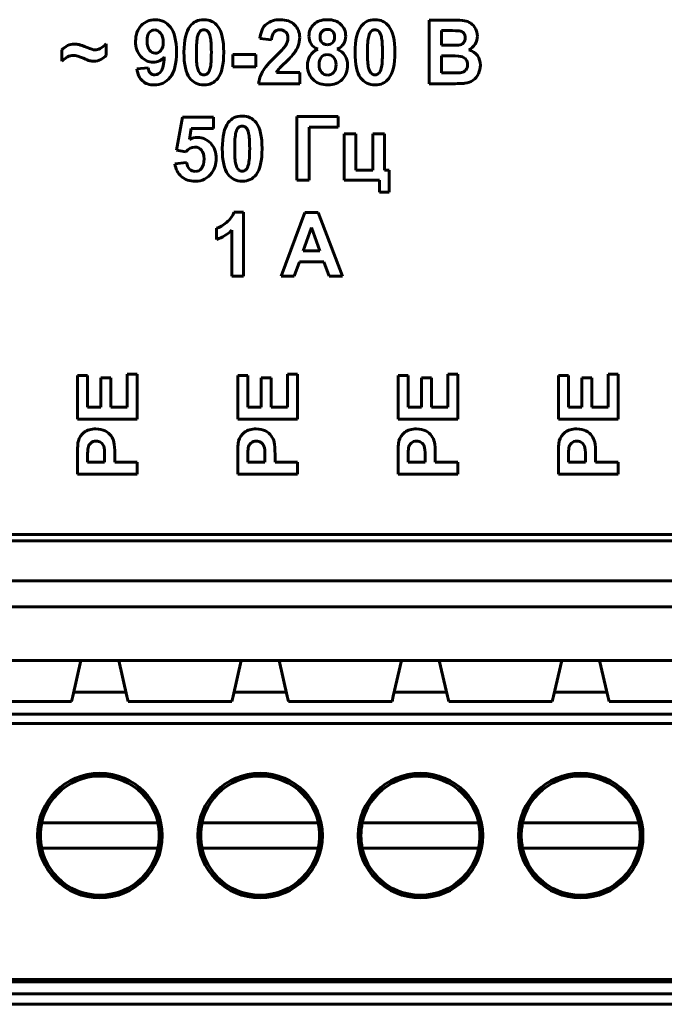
# Model space of a CAD drawing. Header units: millimetres. Extents: x -33 to 42, y -68 to 47.
# Tile 2 of 8: x -3 to 17, y -68 to -36. Entities that reach past the tile are written whole.
import ezdxf

# ---------------------------------------------------------------- set-up
doc = ezdxf.new("R2010")
doc.units = ezdxf.units.MM
doc.linetypes.add('K5LT_BASIC', pattern=[0])

msp = doc.modelspace()

# ---------------------------------------------------------------- linework, layer by layer
at = {"color": 150, "linetype": 'K5LT_BASIC', "lineweight": 60, "true_color": 0x0080ff}
for p, q in [((9.789, -36.356), (9.789, -38.377)), ((10.565, -36.356), (9.789, -36.356)), ((10.182, -36.692), (10.182, -37.158)), ((10.407, -36.692), (10.182, -36.692)), ((-0.441, -37.481), (-0.441, -37.108)), ((4.429, -36.945), (4.8, -36.983)), ((-1.847, -37.306), (-1.847, -37.664)), ((4.299, -37.452), (3.567, -37.452)), ((3.567, -37.452), (3.567, -37.838)), ((4.299, -37.838), (4.299, -37.452)), ((10.182, -37.158), (10.439, -37.158)), ((10.182, -37.493), (10.182, -38.035)), ((10.499, -37.493), (10.182, -37.493)), ((0.889, -37.867), (0.529, -37.908)), ((3.567, -37.838), (4.299, -37.838)), ((5.689, -38.019), (4.949, -38.019)), ((5.689, -38.377), (5.689, -38.019)), ((10.182, -38.035), (10.545, -38.035)), ((4.385, -38.377), (5.689, -38.377)), ((9.789, -38.377), (10.45, -38.377)), ((1.97, -39.437), (1.781, -40.486)), ((2.954, -39.436), (1.97, -39.437)), ((2.954, -39.798), (2.954, -39.436)), ((5.599, -39.411), (5.599, -41.432)), ((6.914, -39.411), (5.599, -39.411)), ((6.914, -39.752), (6.914, -39.411)), ((2.194, -40.142), (2.253, -39.798)), ((2.253, -39.798), (2.954, -39.798)), ((5.992, -41.431), (5.992, -39.752)), ((5.992, -39.752), (6.914, -39.752)), ((7.471, -39.967), (7.1, -39.967)), ((7.1, -39.967), (7.1, -41.431)), ((7.471, -41.118), (7.471, -39.967)), ((8.376, -39.966), (8.005, -39.967)), ((8.005, -39.967), (8.005, -41.118)), ((8.377, -41.118), (8.376, -39.966)), ((1.781, -40.486), (2.082, -40.532)), ((2.106, -40.873), (1.735, -40.913)), ((8.005, -41.118), (7.471, -41.118)), ((8.523, -41.118), (8.377, -41.118)), ((8.523, -41.818), (8.523, -41.118)), ((5.599, -41.432), (5.992, -41.431)), ((7.1, -41.431), (8.222, -41.431)), ((8.222, -41.431), (8.222, -41.818)), ((8.222, -41.818), (8.523, -41.818)), ((3.908, -42.45), (3.606, -42.45)), ((3.908, -44.482), (3.908, -42.45)), ((5.856, -42.461), (5.103, -44.482)), ((6.271, -42.461), (5.856, -42.461)), ((7.048, -44.482), (6.271, -42.461)), ((3.057, -42.961), (3.057, -43.314)), ((3.536, -43.019), (3.536, -44.482)), ((6.06, -42.932), (5.799, -43.68)), ((6.33, -43.68), (6.06, -42.932)), ((5.799, -43.68), (6.33, -43.68)), ((5.518, -44.482), (5.679, -44.022)), ((5.679, -44.022), (6.457, -44.022)), ((6.457, -44.022), (6.625, -44.482)), ((3.536, -44.482), (3.908, -44.482)), ((5.103, -44.482), (5.518, -44.482)), ((6.625, -44.482), (7.048, -44.482)), ((-1.033, -47.626), (-1.353, -47.626)), ((-1.353, -47.626), (-1.353, -49.011)), ((-1.033, -48.632), (-1.033, -47.626)), ((-0.612, -47.697), (-0.612, -48.632)), ((-0.292, -47.697), (-0.612, -47.697)), ((-0.292, -48.632), (-0.292, -47.697)), ((0.221, -47.59), (0.221, -48.632)), ((0.542, -47.59), (0.221, -47.59)), ((0.542, -49.011), (0.542, -47.59)), ((4.047, -47.626), (3.727, -47.626)), ((3.727, -47.626), (3.727, -49.011)), ((4.047, -48.632), (4.047, -47.626)), ((4.468, -47.697), (4.468, -48.632)), ((4.788, -47.697), (4.468, -47.697)), ((4.788, -48.632), (4.788, -47.697)), ((5.621, -47.59), (5.301, -47.59)), ((5.301, -47.59), (5.301, -48.632)), ((5.621, -49.011), (5.621, -47.59)), ((9.127, -47.626), (8.807, -47.626)), ((8.807, -47.626), (8.807, -49.011)), ((9.127, -48.632), (9.127, -47.626)), ((9.868, -47.697), (9.548, -47.697)), ((9.548, -47.697), (9.548, -48.632)), ((9.868, -48.632), (9.868, -47.697)), ((10.381, -47.59), (10.381, -48.632)), ((10.702, -47.59), (10.381, -47.59)), ((10.702, -49.011), (10.702, -47.59)), ((14.207, -47.626), (13.887, -47.626)), ((13.887, -47.626), (13.887, -49.011)), ((14.207, -48.632), (14.207, -47.626)), ((14.948, -47.697), (14.628, -47.697)), ((14.628, -47.697), (14.628, -48.632)), ((14.948, -48.632), (14.948, -47.697)), ((15.461, -47.59), (15.461, -48.632)), ((15.782, -47.59), (15.461, -47.59)), ((15.782, -49.011), (15.782, -47.59)), ((-0.612, -48.632), (-1.033, -48.632)), ((0.221, -48.632), (-0.292, -48.632)), ((4.468, -48.632), (4.047, -48.632)), ((5.301, -48.632), (4.788, -48.632)), ((9.548, -48.632), (9.127, -48.632)), ((10.381, -48.632), (9.868, -48.632)), ((14.628, -48.632), (14.207, -48.632)), ((15.461, -48.632), (14.948, -48.632)), ((-1.353, -49.011), (0.542, -49.011)), ((3.727, -49.011), (5.621, -49.011)), ((8.807, -49.011), (10.702, -49.011)), ((13.887, -49.011), (15.782, -49.011)), ((-1.353, -50.148), (-1.353, -50.754)), ((-1.033, -50.193), (-1.033, -50.375)), ((-0.493, -50.375), (-0.493, -50.169)), ((-0.173, -50.375), (-0.173, -50.129)), ((3.727, -50.148), (3.727, -50.754)), ((4.047, -50.193), (4.047, -50.375)), ((4.587, -50.375), (4.587, -50.169)), ((4.907, -50.375), (4.907, -50.129)), ((8.807, -50.148), (8.807, -50.754)), ((9.127, -50.193), (9.127, -50.375)), ((9.667, -50.375), (9.667, -50.169)), ((9.987, -50.375), (9.987, -50.129)), ((13.887, -50.148), (13.887, -50.754)), ((14.207, -50.193), (14.207, -50.375)), ((14.747, -50.375), (14.747, -50.169)), ((15.067, -50.375), (15.067, -50.129)), ((-1.033, -50.375), (-0.493, -50.375)), ((0.542, -50.375), (-0.173, -50.375)), ((0.542, -50.754), (0.542, -50.375)), ((4.047, -50.375), (4.587, -50.375)), ((5.621, -50.375), (4.907, -50.375)), ((5.621, -50.754), (5.621, -50.375)), ((9.127, -50.375), (9.667, -50.375)), ((10.702, -50.375), (9.987, -50.375)), ((10.702, -50.754), (10.702, -50.375)), ((14.207, -50.375), (14.747, -50.375)), ((15.782, -50.375), (15.067, -50.375)), ((15.782, -50.754), (15.782, -50.375)), ((-1.353, -50.754), (0.542, -50.754)), ((3.727, -50.754), (5.621, -50.754)), ((8.807, -50.754), (10.702, -50.754)), ((13.887, -50.754), (15.782, -50.754)), ((-29.215, -52.669), (38.085, -52.669)), ((-29.415, -52.869), (38.285, -52.869)), ((37.685, -54.144), (-28.815, -54.144)), ((32.375, -54.969), (-23.505, -54.969)), ((-1.245, -56.669), (-5.125, -56.669)), ((-1.245, -56.669), (-1.504, -57.794)), ((-0.045, -56.669), (-1.245, -56.669)), ((0.215, -57.794), (-0.045, -56.669)), ((3.835, -56.669), (-0.045, -56.669)), ((3.835, -56.669), (3.576, -57.794)), ((5.035, -56.669), (3.835, -56.669)), ((8.915, -56.669), (5.035, -56.669)), ((5.295, -57.794), (5.035, -56.669)), ((8.915, -56.669), (8.656, -57.794)), ((10.115, -56.669), (8.915, -56.669)), ((10.375, -57.794), (10.115, -56.669)), ((13.995, -56.669), (10.115, -56.669)), ((13.995, -56.669), (13.736, -57.794)), ((15.195, -56.669), (13.995, -56.669)), ((19.075, -56.669), (15.195, -56.669)), ((15.455, -57.794), (15.195, -56.669)), ((-1.475, -57.669), (0.186, -57.669)), ((3.605, -57.669), (5.266, -57.669)), ((8.685, -57.669), (10.346, -57.669)), ((13.765, -57.669), (15.426, -57.669)), ((-1.545, -57.969), (-4.825, -57.969)), ((-1.545, -57.969), (-1.504, -57.794)), ((0.215, -57.794), (0.255, -57.969)), ((3.535, -57.969), (0.255, -57.969)), ((3.535, -57.969), (3.576, -57.794)), ((5.295, -57.794), (5.335, -57.969)), ((8.615, -57.969), (5.335, -57.969)), ((8.615, -57.969), (8.656, -57.794)), ((10.375, -57.794), (10.415, -57.969)), ((13.695, -57.969), (10.415, -57.969)), ((13.695, -57.969), (13.736, -57.794)), ((15.455, -57.794), (15.495, -57.969)), ((18.775, -57.969), (15.495, -57.969)), ((-23.872, -58.369), (32.742, -58.369)), ((-28.585, -58.669), (37.455, -58.669)), ((-2.486, -61.819), (-2.438, -61.819)), ((-2.438, -61.819), (-2.131, -61.819)), ((0.841, -61.819), (-2.131, -61.819)), ((0.841, -61.819), (1.149, -61.819)), ((1.149, -61.819), (1.196, -61.819)), ((2.594, -61.819), (2.642, -61.819)), ((2.642, -61.819), (2.949, -61.819)), ((5.921, -61.819), (2.949, -61.819)), ((5.921, -61.819), (6.229, -61.819)), ((6.229, -61.819), (6.276, -61.819)), ((7.674, -61.819), (7.722, -61.819)), ((7.722, -61.819), (8.029, -61.819)), ((11.001, -61.819), (8.029, -61.819)), ((11.001, -61.819), (11.309, -61.819)), ((11.309, -61.819), (11.356, -61.819)), ((12.754, -61.819), (12.802, -61.819)), ((12.802, -61.819), (13.109, -61.819)), ((16.081, -61.819), (13.109, -61.819)), ((16.081, -61.819), (16.389, -61.819)), ((16.389, -61.819), (16.436, -61.819)), ((-2.438, -62.619), (-2.486, -62.619)), ((-2.131, -62.619), (-2.438, -62.619)), ((0.841, -62.619), (-2.131, -62.619)), ((1.149, -62.619), (0.841, -62.619)), ((1.196, -62.619), (1.149, -62.619)), ((2.642, -62.619), (2.594, -62.619)), ((2.949, -62.619), (2.642, -62.619)), ((5.921, -62.619), (2.949, -62.619)), ((6.229, -62.619), (5.921, -62.619)), ((6.276, -62.619), (6.229, -62.619)), ((7.722, -62.619), (7.674, -62.619)), ((8.029, -62.619), (7.722, -62.619)), ((11.001, -62.619), (8.029, -62.619)), ((11.309, -62.619), (11.001, -62.619)), ((11.356, -62.619), (11.309, -62.619)), ((12.802, -62.619), (12.754, -62.619)), ((13.109, -62.619), (12.802, -62.619)), ((16.081, -62.619), (13.109, -62.619)), ((16.389, -62.619), (16.081, -62.619)), ((16.436, -62.619), (16.389, -62.619)), ((-28.585, -66.777), (37.455, -66.777)), ((-28.585, -66.856), (37.455, -66.856)), ((-28.585, -67.239), (37.455, -67.239)), ((-28.585, -67.569), (37.455, -67.569))]:
    msp.add_line(p, q, dxfattribs=at)
for centre, radius in [((-0.645, -62.219), 1.975), ((4.435, -62.219), 1.975), ((9.515, -62.219), 1.975), ((14.595, -62.219), 1.975), ((-0.645, -62.219), 1.89), ((4.435, -62.219), 1.89), ((9.515, -62.219), 1.89), ((14.595, -62.219), 1.89)]:
    msp.add_circle(centre, radius, dxfattribs=at)
for centre, start, end in [((-0.645, -62.219), 167.7423, 192.2577), ((-0.645, -62.219), 347.7423, 12.2577), ((4.435, -62.219), 167.7423, 192.2577), ((4.435, -62.219), 347.7423, 12.2577), ((9.515, -62.219), 167.7423, 192.2577), ((9.515, -62.219), 347.7423, 12.2577), ((14.595, -62.219), 167.7423, 192.2577), ((14.595, -62.219), 347.7423, 12.2577)]:
    msp.add_arc(centre, 1.884, start, end, dxfattribs=at)
for points in [[(1.11, -36.346), (0.929, -36.346), (0.78, -36.408), (0.663, -36.534)], [(1.594, -36.584), (1.468, -36.425), (1.306, -36.346), (1.11, -36.346)], [(2.652, -36.346), (2.464, -36.346), (2.318, -36.415), (2.213, -36.553)], [(3.093, -36.556), (2.987, -36.416), (2.84, -36.346), (2.652, -36.346)], [(4.636, -36.485), (4.52, -36.578), (4.451, -36.731), (4.429, -36.945)], [(5.073, -36.345), (4.898, -36.345), (4.753, -36.392), (4.636, -36.485)], [(5.525, -36.507), (5.415, -36.399), (5.265, -36.345), (5.073, -36.345)], [(5.689, -36.909), (5.689, -36.749), (5.634, -36.615), (5.525, -36.507)], [(6.994, -36.493), (6.893, -36.395), (6.75, -36.345), (6.566, -36.345)], [(7.147, -36.867), (7.147, -36.716), (7.096, -36.591), (6.994, -36.493)], [(10.909, -36.376), (10.833, -36.363), (10.719, -36.356), (10.565, -36.356)], [(11.112, -36.459), (11.052, -36.417), (10.985, -36.389), (10.909, -36.376)], [(11.261, -36.627), (11.221, -36.557), (11.171, -36.501), (11.112, -36.459)], [(0.663, -36.534), (0.546, -36.659), (0.488, -36.824), (0.488, -37.029)], [(0.922, -36.752), (0.876, -36.809), (0.854, -36.901), (0.854, -37.029)], [(1.093, -36.668), (1.024, -36.668), (0.967, -36.696), (0.922, -36.752)], [(1.283, -36.77), (1.228, -36.702), (1.165, -36.668), (1.093, -36.668)], [(1.783, -37.368), (1.783, -37.004), (1.72, -36.743), (1.594, -36.584)], [(2.213, -36.553), (2.086, -36.721), (2.022, -36.995), (2.022, -37.377)], [(2.534, -36.713), (2.499, -36.742), (2.472, -36.796), (2.453, -36.873)], [(2.855, -36.891), (2.833, -36.802), (2.804, -36.742), (2.77, -36.712)], [(3.282, -37.38), (3.282, -36.997), (3.219, -36.721), (3.093, -36.556)], [(4.8, -36.983), (4.807, -36.87), (4.833, -36.789), (4.879, -36.74)], [(4.879, -36.74), (4.925, -36.692), (4.986, -36.667), (5.064, -36.667)], [(5.064, -36.667), (5.142, -36.667), (5.204, -36.69), (5.248, -36.737)], [(5.248, -36.737), (5.293, -36.783), (5.315, -36.85), (5.315, -36.936)], [(6.57, -36.653), (6.498, -36.653), (6.442, -36.675), (6.4, -36.719)], [(6.735, -36.719), (6.693, -36.675), (6.638, -36.653), (6.57, -36.653)], [(6.797, -36.894), (6.797, -36.821), (6.777, -36.762), (6.735, -36.719)], [(7.636, -36.553), (7.509, -36.72), (7.445, -36.995), (7.445, -37.376)], [(7.957, -36.712), (7.922, -36.742), (7.895, -36.795), (7.876, -36.873)], [(8.705, -37.38), (8.705, -36.996), (8.642, -36.721), (8.516, -36.555)], [(10.741, -36.699), (10.702, -36.694), (10.591, -36.692), (10.407, -36.692)], [(11.32, -36.863), (11.32, -36.776), (11.3, -36.697), (11.261, -36.627)], [(-1.455, -37.119), (-1.604, -37.119), (-1.735, -37.181), (-1.847, -37.306)], [(-0.441, -37.108), (-0.503, -37.176), (-0.566, -37.225), (-0.631, -37.256)], [(0.488, -37.029), (0.488, -37.226), (0.543, -37.385), (0.654, -37.508)], [(0.854, -37.029), (0.854, -37.159), (0.879, -37.255), (0.928, -37.316)], [(2.453, -36.873), (2.427, -36.974), (2.415, -37.143), (2.415, -37.381)], [(2.889, -37.38), (2.889, -37.143), (2.878, -36.98), (2.855, -36.891)], [(5.315, -36.936), (5.315, -37.015), (5.289, -37.094), (5.238, -37.174)], [(5.642, -37.17), (5.673, -37.087), (5.689, -37), (5.689, -36.909)], [(5.984, -36.867), (5.984, -36.955), (6.006, -37.036), (6.05, -37.11)], [(6.05, -37.11), (6.093, -37.184), (6.163, -37.242), (6.259, -37.285)], [(6.399, -37.076), (6.441, -37.119), (6.497, -37.141), (6.566, -37.141)], [(6.566, -37.141), (6.636, -37.141), (6.692, -37.119), (6.734, -37.075)], [(6.734, -37.075), (6.776, -37.031), (6.797, -36.971), (6.797, -36.894)], [(6.879, -37.284), (6.964, -37.246), (7.03, -37.19), (7.076, -37.117)], [(7.076, -37.117), (7.123, -37.044), (7.147, -36.96), (7.147, -36.867)], [(7.876, -36.873), (7.851, -36.973), (7.838, -37.142), (7.838, -37.38)], [(10.439, -37.158), (10.591, -37.158), (10.686, -37.155), (10.723, -37.15)], [(10.723, -37.15), (10.79, -37.143), (10.842, -37.118), (10.881, -37.079)], [(10.881, -37.079), (10.919, -37.039), (10.938, -36.986), (10.938, -36.921)], [(11.048, -37.301), (11.132, -37.261), (11.198, -37.202), (11.247, -37.123)], [(11.247, -37.123), (11.296, -37.045), (11.32, -36.958), (11.32, -36.863)], [(-0.803, -37.303), (-0.846, -37.303), (-0.928, -37.278), (-1.049, -37.228)], [(-0.631, -37.256), (-0.696, -37.287), (-0.753, -37.303), (-0.803, -37.303)], [(0.928, -37.316), (0.977, -37.376), (1.038, -37.407), (1.112, -37.407)], [(1.587, -38.168), (1.718, -38.005), (1.783, -37.738), (1.783, -37.368)], [(2.022, -37.377), (2.022, -37.765), (2.08, -38.036), (2.196, -38.187)], [(2.851, -37.887), (2.877, -37.787), (2.889, -37.618), (2.889, -37.38)], [(3.092, -38.207), (3.218, -38.039), (3.282, -37.764), (3.282, -37.38)], [(5.238, -37.174), (5.2, -37.232), (5.098, -37.342), (4.93, -37.505)], [(5.249, -37.687), (5.366, -37.575), (5.448, -37.489), (5.493, -37.429)], [(5.493, -37.429), (5.561, -37.338), (5.611, -37.252), (5.642, -37.17)], [(6.259, -37.285), (6.148, -37.334), (6.066, -37.405), (6.014, -37.497)], [(6.571, -37.449), (6.48, -37.449), (6.413, -37.482), (6.368, -37.547)], [(6.764, -37.536), (6.713, -37.478), (6.649, -37.449), (6.571, -37.449)], [(7.125, -37.482), (7.069, -37.396), (6.987, -37.33), (6.879, -37.284)], [(7.445, -37.376), (7.445, -37.765), (7.503, -38.035), (7.619, -38.187)], [(7.838, -37.38), (7.838, -37.618), (7.85, -37.781), (7.872, -37.87)], [(8.275, -37.886), (8.3, -37.787), (8.313, -37.618), (8.313, -37.38)], [(8.515, -38.206), (8.642, -38.039), (8.705, -37.763), (8.705, -37.38)], [(11.32, -37.484), (11.257, -37.398), (11.166, -37.337), (11.048, -37.301)], [(-1.847, -37.664), (-1.73, -37.54), (-1.609, -37.478), (-1.486, -37.478)], [(-1.486, -37.478), (-1.408, -37.478), (-1.301, -37.508), (-1.165, -37.568)], [(-1.165, -37.568), (-1.075, -37.608), (-1.008, -37.634), (-0.966, -37.645)], [(-0.966, -37.645), (-0.924, -37.656), (-0.881, -37.661), (-0.837, -37.661)], [(-0.837, -37.661), (-0.759, -37.661), (-0.684, -37.642), (-0.611, -37.604)], [(-0.611, -37.604), (-0.539, -37.565), (-0.482, -37.524), (-0.441, -37.481)], [(0.654, -37.508), (0.764, -37.631), (0.896, -37.692), (1.048, -37.692)], [(1.048, -37.692), (1.189, -37.692), (1.305, -37.635), (1.399, -37.523)], [(1.399, -37.523), (1.384, -37.754), (1.35, -37.908), (1.297, -37.982)], [(5.025, -37.911), (5.057, -37.874), (5.131, -37.8), (5.249, -37.687)], [(6.014, -37.497), (5.962, -37.589), (5.936, -37.689), (5.936, -37.799)], [(6.368, -37.547), (6.324, -37.613), (6.301, -37.684), (6.302, -37.762)], [(6.302, -37.762), (6.302, -37.869), (6.328, -37.953), (6.38, -38.013)], [(6.841, -37.766), (6.841, -37.67), (6.815, -37.594), (6.764, -37.536)], [(6.766, -38.016), (6.816, -37.959), (6.841, -37.875), (6.841, -37.766)], [(7.209, -37.782), (7.209, -37.669), (7.181, -37.569), (7.125, -37.482)], [(10.847, -37.523), (10.793, -37.503), (10.677, -37.493), (10.499, -37.493)], [(10.969, -37.615), (10.941, -37.573), (10.9, -37.542), (10.847, -37.523)], [(10.956, -37.942), (10.993, -37.899), (11.011, -37.842), (11.011, -37.77)], [(11.011, -37.77), (11.011, -37.709), (10.997, -37.658), (10.969, -37.615)], [(11.415, -37.79), (11.415, -37.673), (11.384, -37.571), (11.32, -37.484)], [(0.529, -37.908), (0.555, -38.077), (0.615, -38.203), (0.708, -38.288)], [(0.957, -38.037), (0.921, -38.001), (0.898, -37.944), (0.889, -37.867)], [(1.103, -38.093), (1.043, -38.093), (0.994, -38.074), (0.957, -38.037)], [(1.297, -37.982), (1.244, -38.056), (1.179, -38.093), (1.103, -38.093)], [(2.534, -38.048), (2.569, -38.078), (2.608, -38.093), (2.652, -38.093)], [(2.652, -38.093), (2.696, -38.093), (2.736, -38.078), (2.771, -38.047)], [(2.771, -38.047), (2.805, -38.018), (2.832, -37.964), (2.851, -37.887)], [(4.949, -38.019), (4.968, -37.984), (4.994, -37.948), (5.025, -37.911)], [(5.936, -37.799), (5.936, -37.998), (6.005, -38.155), (6.143, -38.269)], [(6.38, -38.013), (6.433, -38.073), (6.498, -38.104), (6.576, -38.104)], [(6.576, -38.104), (6.653, -38.104), (6.716, -38.074), (6.766, -38.016)], [(7.038, -38.238), (7.152, -38.121), (7.209, -37.969), (7.209, -37.782)], [(7.872, -37.87), (7.895, -37.959), (7.923, -38.018), (7.958, -38.048)], [(7.958, -38.048), (7.992, -38.077), (8.031, -38.092), (8.076, -38.092)], [(8.076, -38.092), (8.12, -38.092), (8.16, -38.077), (8.194, -38.047)], [(8.194, -38.047), (8.229, -38.017), (8.256, -37.964), (8.275, -37.886)], [(10.545, -38.035), (10.686, -38.035), (10.776, -38.031), (10.814, -38.023)], [(10.814, -38.023), (10.872, -38.012), (10.92, -37.985), (10.956, -37.942)], [(11.185, -38.267), (11.257, -38.215), (11.313, -38.145), (11.354, -38.058)], [(11.354, -38.058), (11.395, -37.971), (11.415, -37.882), (11.415, -37.79)], [(0.708, -38.288), (0.801, -38.372), (0.923, -38.415), (1.075, -38.415)], [(1.075, -38.415), (1.285, -38.415), (1.456, -38.333), (1.587, -38.168)], [(2.196, -38.187), (2.311, -38.339), (2.463, -38.414), (2.652, -38.414)], [(2.652, -38.414), (2.84, -38.414), (2.986, -38.345), (3.092, -38.207)], [(6.143, -38.269), (6.26, -38.365), (6.407, -38.414), (6.583, -38.414)], [(6.583, -38.414), (6.773, -38.414), (6.924, -38.356), (7.038, -38.238)], [(7.619, -38.187), (7.735, -38.338), (7.887, -38.414), (8.076, -38.414)], [(8.076, -38.414), (8.263, -38.414), (8.41, -38.345), (8.515, -38.206)], [(10.45, -38.377), (10.7, -38.375), (10.857, -38.37), (10.922, -38.363)], [(10.922, -38.363), (11.027, -38.351), (11.114, -38.319), (11.185, -38.267)], [(3.427, -39.607), (3.3, -39.775), (3.236, -40.049), (3.237, -40.431)], [(4.496, -40.434), (4.496, -40.051), (4.433, -39.775), (4.307, -39.61)], [(3.667, -39.927), (3.642, -40.028), (3.629, -40.197), (3.629, -40.435)], [(3.748, -39.767), (3.713, -39.796), (3.686, -39.85), (3.667, -39.927)], [(4.07, -39.945), (4.047, -39.856), (4.019, -39.796), (3.984, -39.767)], [(4.104, -40.435), (4.104, -40.197), (4.092, -40.034), (4.07, -39.945)], [(2.448, -40.077), (2.362, -40.077), (2.277, -40.099), (2.194, -40.142)], [(2.868, -40.265), (2.754, -40.14), (2.614, -40.077), (2.448, -40.077)], [(3.041, -40.753), (3.041, -40.553), (2.984, -40.39), (2.868, -40.265)], [(2.082, -40.532), (2.167, -40.434), (2.263, -40.385), (2.37, -40.385)], [(2.37, -40.385), (2.456, -40.385), (2.525, -40.416), (2.579, -40.478)], [(2.579, -40.478), (2.632, -40.541), (2.659, -40.635), (2.659, -40.76)], [(3.237, -40.431), (3.237, -40.819), (3.294, -41.09), (3.41, -41.241)], [(3.629, -40.435), (3.629, -40.673), (3.641, -40.836), (3.663, -40.925)], [(4.066, -40.941), (4.091, -40.841), (4.104, -40.673), (4.104, -40.435)], [(4.306, -41.261), (4.433, -41.093), (4.497, -40.818), (4.496, -40.434)], [(2.2, -41.081), (2.148, -41.03), (2.117, -40.961), (2.106, -40.873)], [(2.659, -40.76), (2.659, -40.893), (2.632, -40.993), (2.578, -41.059)], [(2.902, -41.2), (2.995, -41.069), (3.041, -40.921), (3.041, -40.753)], [(1.735, -40.913), (1.757, -41.083), (1.824, -41.217), (1.938, -41.318)], [(2.381, -41.158), (2.313, -41.158), (2.253, -41.133), (2.2, -41.081)], [(2.376, -41.469), (2.6, -41.469), (2.775, -41.379), (2.902, -41.2)], [(2.578, -41.059), (2.524, -41.125), (2.458, -41.158), (2.381, -41.158)], [(3.663, -40.925), (3.686, -41.014), (3.714, -41.073), (3.749, -41.102)], [(3.749, -41.102), (3.783, -41.132), (3.822, -41.147), (3.867, -41.147)], [(3.867, -41.147), (3.911, -41.147), (3.951, -41.132), (3.985, -41.102)], [(3.985, -41.102), (4.02, -41.072), (4.047, -41.018), (4.066, -40.941)], [(1.938, -41.318), (2.051, -41.418), (2.197, -41.469), (2.376, -41.469)], [(3.41, -41.241), (3.526, -41.393), (3.678, -41.468), (3.867, -41.468)], [(3.867, -41.468), (4.055, -41.468), (4.201, -41.399), (4.306, -41.261)], [(3.606, -42.45), (3.564, -42.573), (3.486, -42.681), (3.372, -42.773)], [(3.372, -42.773), (3.259, -42.866), (3.154, -42.928), (3.057, -42.961)], [(3.057, -43.314), (3.241, -43.25), (3.401, -43.152), (3.536, -43.019)], [(-0.77, -49.322), (-0.921, -49.322), (-1.044, -49.358), (-1.139, -49.43)], [(-0.477, -49.384), (-0.556, -49.343), (-0.653, -49.322), (-0.77, -49.322)], [(4.31, -49.322), (4.159, -49.322), (4.036, -49.358), (3.941, -49.43)], [(4.603, -49.384), (4.524, -49.343), (4.426, -49.322), (4.31, -49.322)], [(9.39, -49.322), (9.239, -49.322), (9.116, -49.358), (9.021, -49.43)], [(9.683, -49.384), (9.604, -49.343), (9.507, -49.322), (9.39, -49.322)], [(14.47, -49.322), (14.319, -49.322), (14.196, -49.358), (14.101, -49.43)], [(14.763, -49.384), (14.684, -49.343), (14.587, -49.322), (14.47, -49.322)], [(-1.139, -49.43), (-1.234, -49.503), (-1.296, -49.592), (-1.325, -49.7)], [(-0.29, -49.543), (-0.335, -49.479), (-0.397, -49.426), (-0.477, -49.384)], [(-0.2, -49.738), (-0.215, -49.672), (-0.245, -49.607), (-0.29, -49.543)], [(3.941, -49.43), (3.846, -49.503), (3.784, -49.592), (3.755, -49.7)], [(4.79, -49.543), (4.745, -49.479), (4.683, -49.426), (4.603, -49.384)], [(4.88, -49.738), (4.865, -49.672), (4.835, -49.607), (4.79, -49.543)], [(9.021, -49.43), (8.926, -49.503), (8.864, -49.592), (8.835, -49.7)], [(9.87, -49.543), (9.825, -49.479), (9.763, -49.426), (9.683, -49.384)], [(9.96, -49.738), (9.945, -49.672), (9.915, -49.607), (9.87, -49.543)], [(14.101, -49.43), (14.006, -49.503), (13.944, -49.592), (13.915, -49.7)], [(14.95, -49.543), (14.905, -49.479), (14.843, -49.426), (14.763, -49.384)], [(15.04, -49.738), (15.025, -49.672), (14.995, -49.607), (14.95, -49.543)], [(-1.325, -49.7), (-1.344, -49.769), (-1.353, -49.919), (-1.353, -50.148)], [(-1.02, -49.923), (-1.028, -49.967), (-1.033, -50.058), (-1.033, -50.193)], [(-0.935, -49.771), (-0.98, -49.811), (-1.008, -49.861), (-1.02, -49.923)], [(-0.764, -49.711), (-0.833, -49.711), (-0.89, -49.731), (-0.935, -49.771)], [(-0.616, -49.754), (-0.659, -49.726), (-0.708, -49.711), (-0.764, -49.711)], [(-0.173, -50.129), (-0.173, -49.959), (-0.182, -49.828), (-0.2, -49.738)], [(3.755, -49.7), (3.736, -49.769), (3.727, -49.919), (3.727, -50.148)], [(4.06, -49.923), (4.052, -49.967), (4.047, -50.058), (4.047, -50.193)], [(4.145, -49.771), (4.1, -49.811), (4.071, -49.861), (4.06, -49.923)], [(4.316, -49.711), (4.246, -49.711), (4.19, -49.731), (4.145, -49.771)], [(4.463, -49.754), (4.421, -49.726), (4.372, -49.711), (4.316, -49.711)], [(4.907, -50.129), (4.907, -49.959), (4.898, -49.828), (4.88, -49.738)], [(8.835, -49.7), (8.816, -49.769), (8.807, -49.919), (8.807, -50.148)], [(9.14, -49.923), (9.132, -49.967), (9.127, -50.058), (9.127, -50.193)], [(9.225, -49.771), (9.18, -49.811), (9.152, -49.861), (9.14, -49.923)], [(9.396, -49.711), (9.327, -49.711), (9.27, -49.731), (9.225, -49.771)], [(9.544, -49.754), (9.501, -49.726), (9.452, -49.711), (9.396, -49.711)], [(9.987, -50.129), (9.987, -49.959), (9.978, -49.828), (9.96, -49.738)], [(13.915, -49.7), (13.896, -49.769), (13.887, -49.919), (13.887, -50.148)], [(14.22, -49.923), (14.212, -49.967), (14.207, -50.058), (14.207, -50.193)], [(14.305, -49.771), (14.26, -49.811), (14.232, -49.861), (14.22, -49.923)], [(14.476, -49.711), (14.407, -49.711), (14.35, -49.731), (14.305, -49.771)], [(14.624, -49.754), (14.581, -49.726), (14.532, -49.711), (14.476, -49.711)], [(15.067, -50.129), (15.067, -49.959), (15.058, -49.828), (15.04, -49.738)]]:
    msp.add_open_spline(points, degree=3, dxfattribs=at)
for points, knots in [([(6.566, -36.345), (6.38, -36.345), (6.236, -36.395), (6.035, -36.591), (5.984, -36.716), (5.984, -36.867)], [0, 0, 0, 0, 1.5, 1.5, 3, 3, 3, 3]), ([(8.516, -36.555), (8.41, -36.415), (8.263, -36.345), (8.075, -36.345), (7.888, -36.345), (7.741, -36.414), (7.636, -36.553)], [0, 0, 0, 0, 2, 2, 2, 4, 4, 4, 4]), ([(1.112, -37.407), (1.184, -37.407), (1.244, -37.378), (1.341, -37.26), (1.366, -37.174), (1.366, -37.061), (1.366, -36.936), (1.338, -36.839), (1.283, -36.77)], [0, 0, 0, 0, 2, 2, 4, 4, 4, 6, 6, 6, 6]), ([(2.77, -36.712), (2.736, -36.682), (2.696, -36.667), (2.652, -36.667), (2.608, -36.667), (2.568, -36.682), (2.534, -36.713)], [0, 0, 0, 0, 2, 2, 2, 4, 4, 4, 4]), ([(6.4, -36.719), (6.358, -36.763), (6.337, -36.822), (6.337, -36.895), (6.337, -36.972), (6.357, -37.033), (6.399, -37.076)], [0, 0, 0, 0, 2, 2, 2, 4, 4, 4, 4]), ([(8.193, -36.712), (8.159, -36.682), (8.12, -36.667), (8.075, -36.667), (8.031, -36.667), (7.991, -36.682), (7.957, -36.712)], [0, 0, 0, 0, 2, 2, 2, 4, 4, 4, 4]), ([(8.313, -37.38), (8.313, -37.142), (8.301, -36.979), (8.256, -36.801), (8.228, -36.742), (8.193, -36.712)], [0, 0, 0, 0, 1.5, 1.5, 3, 3, 3, 3]), ([(10.938, -36.921), (10.938, -36.859), (10.921, -36.808), (10.855, -36.73), (10.806, -36.707), (10.741, -36.699)], [0, 0, 0, 0, 1.5, 1.5, 3, 3, 3, 3]), ([(-1.049, -37.228), (-1.171, -37.178), (-1.255, -37.148), (-1.349, -37.125), (-1.4, -37.119), (-1.455, -37.119)], [0, 0, 0, 0, 1.5, 1.5, 3, 3, 3, 3]), ([(2.415, -37.381), (2.415, -37.619), (2.426, -37.782), (2.471, -37.959), (2.5, -38.019), (2.534, -38.048)], [0, 0, 0, 0, 1.5, 1.5, 3, 3, 3, 3]), ([(4.93, -37.505), (4.722, -37.707), (4.583, -37.869), (4.442, -38.112), (4.399, -38.241), (4.385, -38.377)], [0, 0, 0, 0, 1.5, 1.5, 3, 3, 3, 3]), ([(4.307, -39.61), (4.201, -39.47), (4.054, -39.4), (3.679, -39.4), (3.532, -39.469), (3.427, -39.607)], [0, 0, 0, 0, 1.5, 1.5, 3, 3, 3, 3]), ([(3.984, -39.767), (3.95, -39.736), (3.911, -39.721), (3.866, -39.721), (3.822, -39.721), (3.782, -39.736), (3.748, -39.767)], [0, 0, 0, 0, 2, 2, 2, 4, 4, 4, 4]), ([(-0.493, -50.169), (-0.493, -50.02), (-0.503, -49.922), (-0.543, -49.821), (-0.574, -49.782), (-0.616, -49.754)], [0, 0, 0, 0, 1.5, 1.5, 3, 3, 3, 3]), ([(4.587, -50.169), (4.587, -50.02), (4.577, -49.922), (4.537, -49.821), (4.506, -49.782), (4.463, -49.754)], [0, 0, 0, 0, 1.5, 1.5, 3, 3, 3, 3]), ([(9.667, -50.169), (9.667, -50.02), (9.657, -49.922), (9.617, -49.821), (9.586, -49.782), (9.544, -49.754)], [0, 0, 0, 0, 1.5, 1.5, 3, 3, 3, 3]), ([(14.747, -50.169), (14.747, -50.02), (14.737, -49.922), (14.697, -49.821), (14.666, -49.782), (14.624, -49.754)], [0, 0, 0, 0, 1.5, 1.5, 3, 3, 3, 3])]:
    msp.add_open_spline(points, degree=3, knots=knots, dxfattribs=at)

doc.saveas('drawing.dxf')
